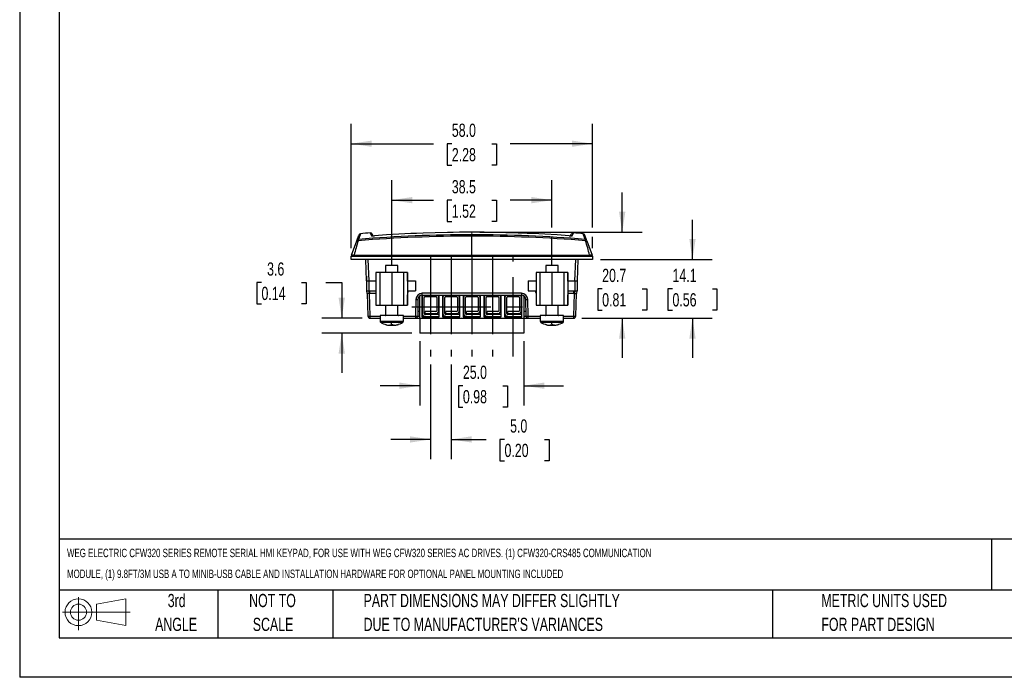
# Model space of a CAD drawing. Header units: millimetres. Extents: x 0 to 419, y 0 to 324.
# Tile 1 of 4: x 0 to 237, y 0 to 158. Entities that reach past the tile are written whole.
import ezdxf

# ---------------------------------------------------------------- set-up
doc = ezdxf.new("R2010")
doc.units = ezdxf.units.MM
doc.header["$LTSCALE"] = 1.5
doc.linetypes.add('CENTERX2', pattern=[20.32, 12.7, -2.54, 2.54, -2.54])
doc.layers.add('CENTER', color=40, linetype='CENTERX2')
doc.layers.add('SLD-DEFPOINTS', color=7, linetype='Continuous')
doc.layers.add('DIMENSIONS', color=140, linetype='Continuous', lineweight=25)
doc.layers.add('TEXT', color=140, linetype='Continuous', lineweight=25)
doc.styles.add('SLDTEXTSTYLE0', font='TXT', dxfattribs={"width": 0.7})
doc.dimstyles.new('SLDDIMSTYLE0', dxfattribs={"dimtxt": 3.237012, "dimasz": 4.953, "dimexe": 0, "dimexo": 0.0625, "dimgap": 0.809253, "dimtad": 0, "dimtih": 1, "dimtoh": 1, "dimrnd": 1e-09, "dimzin": 12, "dimdsep": 46, "dimtxsty": 'SLDTEXTSTYLE0', "dimsah": 1, "dimcen": 0.09, "dimadec": 0, "dimazin": 3, "dimtfac": 1, "dimtmove": 0, "dimatfit": 0, "dimfxl": 0, "dimfrac": 2, "dimtolj": 1, "dimtzin": 12, "dimarcsym": 0})
doc.dimstyles.new('SLDDIMSTYLE1', dxfattribs={"dimtxt": 3.237012, "dimasz": 4.953, "dimexe": 0, "dimexo": 0.0625, "dimgap": 0.809253, "dimtad": 0, "dimtih": 1, "dimtoh": 1, "dimrnd": 1e-09, "dimzin": 4, "dimdsep": 46, "dimtxsty": 'SLDTEXTSTYLE0', "dimsah": 1, "dimcen": 0.09, "dimadec": 0, "dimazin": 1, "dimtfac": 1, "dimtofl": 0, "dimtmove": 0, "dimatfit": 3, "dimfxl": 0, "dimfrac": 2, "dimtolj": 1, "dimtzin": 12, "dimarcsym": 0})
doc.dimstyles.new('SLDDIMSTYLE2', dxfattribs={"dimtxt": 3.237012, "dimasz": 4.953, "dimexe": 0, "dimexo": 0.0625, "dimgap": 0.809253, "dimtad": 0, "dimtih": 1, "dimtoh": 1, "dimrnd": 1e-09, "dimzin": 12, "dimdsep": 46, "dimtxsty": 'SLDTEXTSTYLE0', "dimsah": 1, "dimcen": 0.09, "dimadec": 0, "dimazin": 3, "dimtfac": 1, "dimtofl": 0, "dimtmove": 0, "dimatfit": 3, "dimfxl": 0, "dimfrac": 2, "dimtolj": 1, "dimtzin": 12, "dimarcsym": 0})
doc.dimstyles.new('SLDDIMSTYLE4', dxfattribs={"dimtxt": 3.237012, "dimasz": 4.953, "dimexe": 0, "dimexo": 0.0625, "dimgap": 0.809253, "dimtad": 0, "dimtih": 1, "dimtoh": 1, "dimrnd": 1e-09, "dimzin": 4, "dimdsep": 46, "dimtxsty": 'SLDTEXTSTYLE0', "dimsah": 1, "dimcen": 0.09, "dimadec": 0, "dimazin": 1, "dimtfac": 1, "dimtmove": 0, "dimatfit": 0, "dimfxl": 0, "dimfrac": 2, "dimtolj": 1, "dimtzin": 12, "dimarcsym": 0})

# ---------------------------------------------------------------- blocks, each defined once
blk = doc.blocks.new('Block11')
at = {"color": 7, "linetype": 'Continuous', "lineweight": 18}
for p, q in [((3.88, 7.97), (3.88, 0)), ((8.22, 6.25), (15.26, 7.55)), ((15.26, 7.55), (15.26, 1.1)), ((8.22, 2.39), (8.22, 6.25)), ((0, 4.32), (16.31, 4.32)), ((8.22, 2.39), (15.26, 1.1))]:
    blk.add_line(p, q, dxfattribs=at)
for radius in [3.23, 1.93]:
    blk.add_circle((3.88, 4.32), radius, dxfattribs=at)
blk = doc.blocks.new('Block12')
at = {"layer": 'SLD-DEFPOINTS'}
blk.add_blockref('Block11', (0, 0), dxfattribs=at)
blk = doc.blocks.new('SW_NOTE_0')
at = {"layer": 'TEXT', "color": 0, "linetype": 'CENTERX2', "lineweight": 18, "char_height": 2.02774, "attachment_point": 1, "style": 'SLDTEXTSTYLE0'}
for s, insert in [('WEG ELECTRIC CFW320 SERIES REMOTE SERIAL HMI KEYPAD, FOR USE WITH WEG CFW320 SERIES AC DRIVES. (1) CFW320-CRS485 COMMUNICATION', (0, 2.61)), ('MODULE, (1) 9.8FT/3M USB A TO MINIB-USB CABLE AND INSTALLATION HARDWARE FOR OPTIONAL PANEL MOUNTING INCLUDED', (0, -2.41))]:
    blk.add_mtext(s, dxfattribs=dict(at, insert=insert))
blk = doc.blocks.new('SW_NOTE_0_3')
at = {"layer": 'TEXT', "color": 0, "linetype": 'CENTERX2', "lineweight": 18, "char_height": 3.175, "attachment_point": 1, "style": 'SLDTEXTSTYLE0'}
for s, insert in [('PART DIMENSIONS MAY DIFFER SLIGHTLY', (0, 4.09)), ("DUE TO MANUFACTURER'S VARIANCES", (0, -1.64))]:
    blk.add_mtext(s, dxfattribs=dict(at, insert=insert))
blk = doc.blocks.new('SW_NOTE_0_4')
at = {"layer": 'TEXT', "color": 0, "linetype": 'CENTERX2', "lineweight": 18, "char_height": 3.175, "attachment_point": 2, "style": 'SLDTEXTSTYLE0'}
for s, insert in [('NOT TO', (7.89, 4.09)), ('SCALE', (8.03, -1.64))]:
    blk.add_mtext(s, dxfattribs=dict(at, insert=insert))
blk = doc.blocks.new('SW_NOTE_0_5')
at = {"layer": 'TEXT', "color": 0, "linetype": 'CENTERX2', "lineweight": 18, "char_height": 3.175, "attachment_point": 2, "style": 'SLDTEXTSTYLE0'}
for s, insert in [('3rd', (3.47, 4.09)), ('ANGLE', (3.33, -1.64))]:
    blk.add_mtext(s, dxfattribs=dict(at, insert=insert))
blk = doc.blocks.new('SW_NOTE_0_6')
at = {"layer": 'TEXT', "color": 0, "linetype": 'CENTERX2', "lineweight": 18, "char_height": 3.175, "attachment_point": 1, "style": 'SLDTEXTSTYLE0'}
for s, insert in [('METRIC UNITS USED', (0, 4.09)), ('FOR PART DESIGN', (0, -1.64))]:
    blk.add_mtext(s, dxfattribs=dict(at, insert=insert))
blk = doc.blocks.new('_D_8')
at = {"layer": 'DIMENSIONS'}
for p, q in [((144.84, 106.96), (144.84, 116.49)), ((110.6, 106.96), (149.61, 106.96)), ((140.03, 93.36), (138.95, 93.36)), ((138.95, 93.36), (138.95, 88.21)), ((149.65, 93.36), (150.74, 93.36)), ((150.74, 93.36), (150.74, 88.21)), ((138.95, 88.21), (140.03, 88.21)), ((150.74, 88.21), (149.65, 88.21)), ((135.1, 86.31), (149.61, 86.31)), ((144.84, 86.31), (144.84, 76.78))]:
    blk.add_line(p, q, dxfattribs=at)
for points in [[(144.84, 106.96), (145.61, 111.91), (144.08, 111.91)], [(144.84, 86.31), (144.08, 81.36), (145.61, 81.36)]]:
    blk.add_solid(points, dxfattribs=at)
at = {"layer": 'DIMENSIONS', "char_height": 3.175, "attachment_point": 1, "style": 'SLDTEXTSTYLE0'}
for s, insert in [('20.7', (140.03, 98.18)), ('0.81', (140.03, 92.31))]:
    blk.add_mtext(s, dxfattribs=dict(at, insert=insert))
blk = doc.blocks.new('_D_9')
at = {"layer": 'DIMENSIONS'}
for p, q in [((58.13, 94.9), (57.04, 94.9)), ((57.04, 94.9), (57.04, 89.76)), ((67.75, 94.9), (68.84, 94.9)), ((68.84, 94.9), (68.84, 89.76)), ((73.59, 94.9), (77.42, 94.9)), ((77.42, 94.9), (77.42, 86.31)), ((57.04, 89.76), (58.13, 89.76)), ((68.84, 89.76), (67.75, 89.76)), ((82.3, 86.31), (72.66, 86.31)), ((94.29, 82.71), (72.66, 82.71)), ((77.42, 82.71), (77.42, 73.18))]:
    blk.add_line(p, q, dxfattribs=at)
for points in [[(77.42, 86.31), (78.19, 91.26), (76.66, 91.26)], [(77.42, 82.71), (76.66, 77.76), (78.19, 77.76)]]:
    blk.add_solid(points, dxfattribs=at)
at = {"layer": 'DIMENSIONS', "char_height": 3.175, "attachment_point": 1, "style": 'SLDTEXTSTYLE0'}
for s, insert in [('3.6', (59.48, 99.72)), ('0.14', (58.13, 93.85))]:
    blk.add_mtext(s, dxfattribs=dict(at, insert=insert))
blk = doc.blocks.new('_D_10')
at = {"layer": 'DIMENSIONS'}
for p, q in [((98.76, 75.18), (98.76, 52.41)), ((103.73, 75.18), (103.73, 52.41)), ((98.76, 57.17), (89.23, 57.17)), ((103.73, 57.17), (112.16, 57.17)), ((116.55, 57.17), (115.46, 57.17)), ((115.46, 57.17), (115.46, 52.03)), ((126.17, 57.17), (127.26, 57.17)), ((127.26, 57.17), (127.26, 52.03)), ((115.46, 52.03), (116.55, 52.03)), ((127.26, 52.03), (126.17, 52.03))]:
    blk.add_line(p, q, dxfattribs=at)
for points in [[(98.76, 57.17), (93.81, 57.93), (93.81, 56.41)], [(103.73, 57.17), (108.68, 56.41), (108.68, 57.93)]]:
    blk.add_solid(points, dxfattribs=at)
at = {"layer": 'DIMENSIONS', "char_height": 3.175, "attachment_point": 1, "style": 'SLDTEXTSTYLE0'}
for s, insert in [('5.0', (117.9, 61.99)), ('0.20', (116.55, 56.12))]:
    blk.add_mtext(s, dxfattribs=dict(at, insert=insert))
blk = doc.blocks.new('_D_11')
at = {"layer": 'DIMENSIONS'}
for p, q in [((79.7, 103.11), (79.7, 133.01)), ((137.7, 108.1), (137.7, 133.01)), ((79.7, 128.24), (99.5, 128.24)), ((103.89, 128.24), (102.8, 128.24)), ((102.8, 128.24), (102.8, 123.1)), ((113.51, 128.24), (114.6, 128.24)), ((114.6, 128.24), (114.6, 123.1)), ((137.7, 128.24), (117.9, 128.24)), ((102.8, 123.1), (103.89, 123.1)), ((114.6, 123.1), (113.51, 123.1)), ((137.7, 103.11), (137.7, 105.82))]:
    blk.add_line(p, q, dxfattribs=at)
for points in [[(79.7, 128.24), (84.65, 127.48), (84.65, 129)], [(137.7, 128.24), (132.75, 129), (132.75, 127.48)]]:
    blk.add_solid(points, dxfattribs=at)
at = {"layer": 'DIMENSIONS', "char_height": 3.175, "attachment_point": 1, "style": 'SLDTEXTSTYLE0'}
for s, insert in [('58.0', (103.89, 133.06)), ('2.28', (103.89, 127.19))]:
    blk.add_mtext(s, dxfattribs=dict(at, insert=insert))
blk = doc.blocks.new('_D_12')
at = {"layer": 'DIMENSIONS'}
for p, q in [((96.2, 80.8), (96.2, 65.32)), ((121.2, 80.8), (121.2, 65.32)), ((96.2, 70.08), (86.67, 70.08)), ((106.55, 70.08), (105.46, 70.08)), ((105.46, 70.08), (105.46, 64.94)), ((116.17, 70.08), (117.26, 70.08)), ((117.26, 70.08), (117.26, 64.94)), ((121.2, 70.08), (130.72, 70.08)), ((105.46, 64.94), (106.55, 64.94)), ((117.26, 64.94), (116.17, 64.94))]:
    blk.add_line(p, q, dxfattribs=at)
for points in [[(96.2, 70.08), (91.25, 70.85), (91.25, 69.32)], [(121.2, 70.08), (126.15, 69.32), (126.15, 70.85)]]:
    blk.add_solid(points, dxfattribs=at)
at = {"layer": 'DIMENSIONS', "char_height": 3.175, "attachment_point": 1, "style": 'SLDTEXTSTYLE0'}
for s, insert in [('25.0', (106.55, 74.9)), ('0.98', (106.55, 69.03))]:
    blk.add_mtext(s, dxfattribs=dict(at, insert=insert))
blk = doc.blocks.new('_D_13')
at = {"layer": 'DIMENSIONS'}
for p, q in [((89.44, 99.17), (89.44, 119.44)), ((127.96, 108.1), (127.96, 119.44)), ((89.44, 114.67), (99.5, 114.67)), ((103.89, 114.67), (102.8, 114.67)), ((102.8, 114.67), (102.8, 109.53)), ((113.51, 114.67), (114.59, 114.67)), ((114.59, 114.67), (114.59, 109.53)), ((127.96, 114.67), (117.89, 114.67)), ((102.8, 109.53), (103.89, 109.53)), ((114.59, 109.53), (113.51, 109.53)), ((127.96, 99.17), (127.96, 105.82))]:
    blk.add_line(p, q, dxfattribs=at)
for points in [[(89.44, 114.67), (94.39, 113.91), (94.39, 115.44)], [(127.96, 114.67), (123, 115.44), (123, 113.91)]]:
    blk.add_solid(points, dxfattribs=at)
at = {"layer": 'DIMENSIONS', "char_height": 3.175, "attachment_point": 1, "style": 'SLDTEXTSTYLE0'}
for s, insert in [('38.5', (103.89, 119.49)), ('1.52', (103.89, 113.62))]:
    blk.add_mtext(s, dxfattribs=dict(at, insert=insert))
blk = doc.blocks.new('_D_14')
at = {"layer": 'DIMENSIONS'}
for p, q in [((161.74, 100.41), (161.74, 109.93)), ((139.6, 100.41), (166.5, 100.41)), ((156.93, 93.36), (155.84, 93.36)), ((155.84, 93.36), (155.84, 88.21)), ((166.55, 93.36), (167.63, 93.36)), ((167.63, 93.36), (167.63, 88.21)), ((155.84, 88.21), (156.93, 88.21)), ((167.63, 88.21), (166.55, 88.21)), ((135.1, 86.31), (166.5, 86.31)), ((161.74, 86.31), (161.74, 76.78))]:
    blk.add_line(p, q, dxfattribs=at)
for points in [[(161.74, 100.41), (162.5, 105.36), (160.98, 105.36)], [(161.74, 86.31), (160.98, 81.36), (162.5, 81.36)]]:
    blk.add_solid(points, dxfattribs=at)
at = {"layer": 'DIMENSIONS', "char_height": 3.175, "attachment_point": 1, "style": 'SLDTEXTSTYLE0'}
for s, insert in [('14.1', (156.93, 98.18)), ('0.56', (156.93, 92.31))]:
    blk.add_mtext(s, dxfattribs=dict(at, insert=insert))

msp = doc.modelspace()

# ---------------------------------------------------------------- linework, layer by layer
at = {"color": 7, "linetype": 'Continuous'}
for p in [(0.004, 323.854), (419.104, 0.004)]:
    msp.add_line(p, (0.004, 0.004), dxfattribs=at)
at = {"color": 179, "linetype": 'Continuous', "lineweight": 18}
msp.add_line((108.7, 101.476), (108.7, 106.961), dxfattribs=at)
for p, q in [((79.797, 101.476), (81.05, 104.919)), ((81.05, 104.919), (81.536, 106.253)), ((84.586, 106.107), (84.658, 106.108)), ((84.948, 106.107), (84.765, 106.499)), ((108.7, 101.476), (108.7, 106.026)), ((132.451, 106.107), (132.634, 106.499)), ((136.349, 104.919), (135.863, 106.253)), ((136.349, 104.919), (137.602, 101.476)), ((79.7, 101.208), (80.124, 101.208)), ((79.7, 100.408), (79.7, 101.208)), ((137.7, 100.408), (79.7, 100.408)), ((80.124, 101.208), (80.469, 101.208)), ((80.469, 101.208), (108.7, 101.208)), ((83.406, 95.308), (83.227, 100.408)), ((83.727, 100.408), (83.905, 95.308)), ((108.7, 101.208), (108.7, 101.476)), ((108.7, 101.208), (136.93, 101.208)), ((133.494, 95.308), (133.672, 100.408)), ((134.172, 100.408), (133.993, 95.308)), ((136.93, 101.208), (137.275, 101.208)), ((137.275, 101.208), (137.7, 101.208)), ((137.602, 101.476), (137.614, 101.408)), ((137.7, 101.208), (137.7, 100.408)), ((85.638, 97.263), (85.638, 95.296)), ((86.62, 97.263), (85.638, 97.263)), ((89.438, 97.263), (86.62, 97.263)), ((86.62, 89.458), (86.62, 97.263)), ((87.938, 98.958), (87.938, 97.263)), ((90.936, 98.958), (87.938, 98.958)), ((89.438, 97.263), (89.438, 89.458)), ((92.255, 97.263), (89.438, 97.263)), ((90.938, 98.958), (90.936, 98.958)), ((90.936, 97.263), (90.936, 98.958)), ((90.938, 97.263), (90.938, 98.958)), ((92.255, 97.263), (92.255, 89.458)), ((93.235, 97.263), (92.255, 97.263)), ((93.235, 97.263), (93.235, 95.23)), ((93.238, 97.263), (93.235, 97.263)), ((93.238, 95.23), (93.238, 97.263)), ((124.158, 97.263), (124.158, 95.296)), ((125.14, 97.263), (124.158, 97.263)), ((127.958, 97.263), (125.14, 97.263)), ((125.14, 89.458), (125.14, 97.263)), ((126.458, 98.958), (126.458, 97.263)), ((129.456, 98.958), (126.458, 98.958)), ((127.958, 97.263), (127.958, 89.458)), ((130.775, 97.263), (127.958, 97.263)), ((129.458, 98.958), (129.456, 98.958)), ((129.456, 97.263), (129.456, 98.958)), ((129.458, 97.263), (129.458, 98.958)), ((130.775, 97.263), (130.775, 89.458)), ((131.755, 97.263), (130.775, 97.263)), ((131.755, 97.263), (131.755, 95.23)), ((131.758, 97.263), (131.755, 97.263)), ((131.758, 95.23), (131.758, 97.263)), ((83.367, 96.408), (83.367, 92.858)), ((83.406, 95.308), (83.905, 95.308)), ((83.406, 95.308), (83.406, 92.858)), ((83.905, 95.308), (85.638, 95.308)), ((83.905, 95.308), (83.905, 92.858)), ((85.638, 95.296), (85.641, 95.296)), ((85.638, 95.296), (85.638, 91.83)), ((85.641, 95.296), (85.641, 91.83)), ((93.238, 95.23), (93.235, 95.23)), ((93.238, 95.308), (95.178, 95.308)), ((93.238, 95.23), (93.238, 91.896)), ((95.178, 95.308), (95.178, 92.858)), ((122.221, 95.308), (124.158, 95.308)), ((122.221, 95.308), (122.221, 92.858)), ((124.158, 95.296), (124.161, 95.296)), ((124.158, 95.296), (124.158, 91.83)), ((124.161, 95.296), (124.161, 91.83)), ((131.758, 95.23), (131.755, 95.23)), ((131.758, 95.308), (133.494, 95.308)), ((131.758, 95.23), (131.758, 91.896)), ((133.494, 95.308), (133.993, 95.308)), ((133.494, 95.308), (133.494, 92.858)), ((133.993, 95.308), (133.993, 92.858)), ((134.032, 96.408), (134.032, 92.858)), ((83.367, 92.858), (83.406, 92.858)), ((83.406, 92.858), (83.905, 92.858)), ((83.514, 92.208), (83.491, 92.858)), ((83.905, 92.858), (85.638, 92.858)), ((84.203, 92.208), (84.203, 92.858)), ((93.238, 92.858), (95.178, 92.858)), ((93.311, 92.858), (93.305, 92.503)), ((122.221, 92.858), (124.158, 92.858)), ((124.094, 92.503), (124.088, 92.858)), ((131.758, 92.858), (133.494, 92.858)), ((133.196, 92.208), (133.196, 92.858)), ((133.494, 92.858), (133.993, 92.858)), ((133.908, 92.858), (133.885, 92.208)), ((133.993, 92.858), (134.032, 92.858)), ((83.514, 92.208), (83.703, 86.791)), ((84.014, 92.208), (83.514, 92.208)), ((84.014, 92.208), (84.203, 86.791)), ((85.638, 92.208), (84.014, 92.208)), ((85.638, 91.83), (85.638, 89.458)), ((85.641, 91.83), (85.638, 91.83)), ((93.238, 91.896), (93.235, 91.896)), ((93.235, 91.896), (93.235, 89.458)), ((93.238, 89.458), (93.238, 91.896)), ((95.249, 90.817), (95.178, 86.791)), ((95.749, 90.825), (95.678, 86.799)), ((96.198, 86.208), (96.198, 91.619)), ((96.658, 91.791), (96.658, 86.608)), ((120.65, 92.291), (96.749, 92.291)), ((96.749, 91.808), (96.749, 92.291)), ((96.749, 91.808), (120.65, 91.808)), ((96.758, 91.308), (96.758, 87.408)), ((97.258, 87.408), (97.258, 91.308)), ((97.458, 91.508), (100.058, 91.508)), ((100.258, 91.308), (100.258, 88.108)), ((100.758, 88.108), (100.758, 91.308)), ((100.858, 86.608), (100.858, 91.808)), ((101.628, 91.808), (101.628, 86.608)), ((101.728, 91.308), (101.728, 87.408)), ((102.228, 87.408), (102.228, 91.308)), ((102.428, 91.508), (105.028, 91.508)), ((105.228, 91.308), (105.228, 88.108)), ((105.728, 88.108), (105.728, 91.308)), ((105.828, 86.608), (105.828, 91.808)), ((106.598, 91.808), (106.598, 86.608)), ((106.698, 91.308), (106.698, 87.408)), ((107.198, 87.408), (107.198, 91.308)), ((107.398, 91.508), (109.998, 91.508)), ((110.198, 91.308), (110.198, 88.108)), ((110.698, 88.108), (110.698, 91.308)), ((110.798, 86.608), (110.798, 91.808)), ((111.568, 91.808), (111.568, 86.608)), ((111.668, 91.308), (111.668, 87.408)), ((112.168, 87.408), (112.168, 91.308)), ((112.368, 91.508), (114.968, 91.508)), ((115.168, 91.308), (115.168, 88.108)), ((115.668, 88.108), (115.668, 91.308)), ((115.768, 86.608), (115.768, 91.808)), ((116.538, 91.808), (116.538, 86.608)), ((116.638, 91.308), (116.638, 87.408)), ((117.138, 87.408), (117.138, 91.308)), ((117.338, 91.508), (119.938, 91.508)), ((120.138, 91.308), (120.138, 88.108)), ((120.638, 88.108), (120.638, 91.308)), ((120.65, 92.291), (120.65, 91.808)), ((120.738, 86.608), (120.738, 91.791)), ((121.198, 91.621), (121.198, 86.208)), ((121.721, 86.799), (121.65, 90.825)), ((122.221, 86.791), (122.15, 90.817)), ((124.158, 91.83), (124.158, 89.458)), ((124.161, 91.83), (124.158, 91.83)), ((131.758, 91.896), (131.755, 91.896)), ((131.755, 91.896), (131.755, 89.458)), ((133.386, 92.208), (131.758, 92.208)), ((131.758, 89.458), (131.758, 91.896)), ((133.196, 86.791), (133.386, 92.208)), ((133.386, 92.208), (133.885, 92.208)), ((133.696, 86.791), (133.885, 92.208)), ((85.638, 89.458), (86.62, 89.458)), ((86.62, 89.458), (89.438, 89.458)), ((87.938, 89.458), (87.938, 87.058)), ((89.438, 89.458), (92.255, 89.458)), ((90.936, 87.058), (90.936, 89.458)), ((90.938, 87.058), (90.938, 89.458)), ((92.255, 89.458), (93.235, 89.458)), ((93.235, 89.458), (93.238, 89.458)), ((95.7, 88.008), (96.198, 88.008)), ((100.058, 87.908), (97.458, 87.908)), ((97.458, 87.408), (97.458, 87.908)), ((102.428, 87.408), (102.428, 87.908)), ((105.028, 87.908), (102.428, 87.908)), ((107.398, 87.408), (107.398, 87.908)), ((109.998, 87.908), (107.398, 87.908)), ((112.368, 87.408), (112.368, 87.908)), ((114.968, 87.908), (112.368, 87.908)), ((117.338, 87.408), (117.338, 87.908)), ((119.938, 87.908), (117.338, 87.908)), ((121.198, 88.008), (121.7, 88.008)), ((124.158, 89.458), (125.14, 89.458)), ((125.14, 89.458), (127.958, 89.458)), ((126.458, 89.458), (126.458, 87.058)), ((127.958, 89.458), (130.775, 89.458)), ((129.456, 87.058), (129.456, 89.458)), ((129.458, 87.058), (129.458, 89.458)), ((130.775, 89.458), (131.755, 89.458)), ((131.755, 89.458), (131.758, 89.458)), ((84.203, 86.791), (84.203, 86.308)), ((84.203, 86.791), (86.638, 86.791)), ((84.203, 86.308), (86.638, 86.308)), ((86.638, 86.958), (86.638, 85.562)), ((92.235, 86.958), (86.638, 86.958)), ((86.638, 85.562), (92.235, 85.562)), ((86.764, 85.333), (89.308, 85.333)), ((86.785, 85.323), (86.928, 85.243)), ((87.938, 87.058), (90.936, 87.058)), ((89.308, 85.333), (92.109, 85.333)), ((90.936, 87.058), (90.938, 87.058)), ((92.109, 85.333), (92.112, 85.333)), ((92.235, 85.562), (92.235, 86.958)), ((92.238, 86.958), (92.235, 86.958)), ((92.235, 85.562), (92.238, 85.562)), ((92.238, 85.562), (92.238, 86.958)), ((92.238, 86.791), (95.178, 86.791)), ((92.238, 86.308), (95.178, 86.308)), ((95.178, 86.791), (95.178, 86.308)), ((95.178, 86.308), (96.198, 86.308)), ((121.198, 86.208), (96.198, 86.208)), ((96.198, 86.208), (96.198, 82.708)), ((96.658, 86.608), (100.858, 86.608)), ((96.962, 86.608), (96.958, 86.708)), ((97.458, 86.708), (96.958, 86.708)), ((97.458, 87.408), (100.058, 87.408)), ((100.758, 87.208), (97.458, 87.208)), ((97.458, 86.708), (100.758, 86.708)), ((100.558, 86.708), (100.555, 86.608)), ((100.758, 87.208), (100.758, 86.708)), ((101.628, 86.608), (105.828, 86.608)), ((101.932, 86.608), (101.928, 86.708)), ((102.428, 86.708), (101.928, 86.708)), ((102.428, 87.408), (105.028, 87.408)), ((105.728, 87.208), (102.428, 87.208)), ((102.428, 86.708), (105.728, 86.708)), ((105.528, 86.708), (105.525, 86.608)), ((105.728, 87.208), (105.728, 86.708)), ((106.598, 86.608), (110.798, 86.608)), ((106.902, 86.608), (106.898, 86.708)), ((107.398, 86.708), (106.898, 86.708)), ((107.398, 87.408), (109.998, 87.408)), ((110.698, 87.208), (107.398, 87.208)), ((107.398, 86.708), (110.698, 86.708)), ((110.498, 86.708), (110.495, 86.608)), ((110.698, 87.208), (110.698, 86.708)), ((111.568, 86.608), (115.768, 86.608)), ((111.872, 86.608), (111.868, 86.708)), ((112.368, 86.708), (111.868, 86.708)), ((112.368, 87.408), (114.968, 87.408)), ((115.668, 87.208), (112.368, 87.208)), ((112.368, 86.708), (115.668, 86.708)), ((115.468, 86.708), (115.465, 86.608)), ((115.668, 87.208), (115.668, 86.708)), ((116.538, 86.608), (120.738, 86.608)), ((116.842, 86.608), (116.838, 86.708)), ((117.338, 86.708), (116.838, 86.708)), ((117.338, 87.408), (119.938, 87.408)), ((120.638, 87.208), (117.338, 87.208)), ((117.338, 86.708), (120.638, 86.708)), ((120.438, 86.708), (120.435, 86.608)), ((120.638, 87.208), (120.638, 86.708)), ((121.198, 86.308), (122.221, 86.308)), ((121.198, 86.208), (121.198, 82.708)), ((122.221, 86.308), (122.221, 86.791)), ((122.221, 86.791), (125.158, 86.791)), ((122.221, 86.308), (125.158, 86.308)), ((125.158, 86.958), (125.158, 85.562)), ((130.755, 86.958), (125.158, 86.958)), ((125.158, 85.562), (130.755, 85.562)), ((125.284, 85.333), (127.828, 85.333)), ((125.305, 85.323), (125.448, 85.243)), ((126.458, 87.058), (129.456, 87.058)), ((127.828, 85.333), (130.629, 85.333)), ((129.456, 87.058), (129.458, 87.058)), ((130.629, 85.333), (130.632, 85.333)), ((130.755, 85.562), (130.755, 86.958)), ((130.758, 86.958), (130.755, 86.958)), ((130.755, 85.562), (130.758, 85.562)), ((130.758, 85.562), (130.758, 86.958)), ((130.758, 86.791), (133.196, 86.791)), ((130.758, 86.308), (133.196, 86.308)), ((133.196, 86.308), (133.196, 86.791)), ((88.13, 84.746), (88.115, 84.746)), ((88.763, 84.604), (88.778, 84.604)), ((88.856, 84.604), (89.041, 84.604)), ((89.005, 84.746), (89.041, 84.604)), ((89.005, 84.746), (89.374, 84.733)), ((89.096, 84.604), (89.034, 84.604)), ((89.041, 84.604), (89.042, 84.745)), ((89.095, 84.743), (89.096, 84.604)), ((89.096, 84.604), (89.132, 84.746)), ((89.304, 84.604), (89.102, 84.659)), ((89.304, 84.604), (89.579, 84.604)), ((89.374, 84.733), (89.744, 84.746)), ((89.501, 84.733), (89.438, 84.736)), ((89.745, 84.742), (89.501, 84.733)), ((89.78, 84.604), (89.744, 84.746)), ((89.78, 84.604), (89.984, 84.604)), ((90.02, 84.604), (89.984, 84.604)), ((90.1, 84.604), (90.113, 84.604)), ((90.725, 84.746), (90.746, 84.746)), ((126.65, 84.746), (126.635, 84.746)), ((127.283, 84.604), (127.298, 84.604)), ((127.376, 84.604), (127.561, 84.604)), ((127.525, 84.746), (127.561, 84.604)), ((127.525, 84.746), (127.894, 84.733)), ((127.616, 84.604), (127.554, 84.604)), ((127.561, 84.604), (127.562, 84.745)), ((127.615, 84.743), (127.616, 84.604)), ((127.616, 84.604), (127.652, 84.746)), ((127.824, 84.604), (127.629, 84.657)), ((127.824, 84.604), (128.099, 84.604)), ((127.894, 84.733), (128.264, 84.746)), ((128.021, 84.733), (127.958, 84.736)), ((128.265, 84.742), (128.021, 84.733)), ((128.3, 84.604), (128.264, 84.746)), ((128.3, 84.604), (128.504, 84.604)), ((128.54, 84.604), (128.504, 84.604)), ((128.62, 84.604), (128.633, 84.604)), ((129.245, 84.746), (129.266, 84.746)), ((121.198, 82.708), (96.198, 82.708))]:
    msp.add_line(p, q)
at = {"flags": 128}
for points in [[(81.954, 106.567), (81.958, 106.58), (81.884, 106.375), (81.722, 105.93), (81.472, 105.245)], [(81.964, 106.595), (81.705, 106.493), (81.541, 106.267)], [(84.274, 106.774), (84.269, 106.785), (84.37, 106.569), (84.586, 106.107)], [(132.813, 106.107), (133.029, 106.569), (133.13, 106.785), (133.125, 106.774)], [(135.858, 106.267), (135.694, 106.493), (135.435, 106.595)], [(135.927, 105.245), (135.677, 105.93), (135.515, 106.375), (135.441, 106.58), (135.445, 106.567)], [(85.306, 106.126), (85.304, 106.126), (85.285, 106.127)], [(132.114, 106.127), (132.095, 106.126), (132.093, 106.125)], [(132.737, 106.108), (132.737, 106.108), (132.813, 106.107)], [(80.416, 101.476), (83.486, 101.476), (86.581, 101.476), (89.699, 101.476), (92.836, 101.476), (95.989, 101.476), (99.156, 101.476), (102.331, 101.476), (105.514, 101.476), (108.7, 101.476)], [(108.7, 101.476), (111.885, 101.476), (115.068, 101.476), (118.243, 101.476), (121.41, 101.476), (124.563, 101.476), (127.7, 101.476), (130.818, 101.476), (133.913, 101.476), (136.983, 101.476)], [(91.908, 85.216), (91.975, 85.25), (92.09, 85.327)], [(130.428, 85.216), (130.495, 85.25), (130.61, 85.327)], [(88.01, 84.775), (88.389, 84.669), (88.724, 84.618)], [(126.53, 84.775), (126.909, 84.669), (127.244, 84.618)]]:
    msp.add_lwpolyline(points, dxfattribs=at)
for centre, radius, start, end in [((108.7, -175.725), 283.583, 94.94165, 95.41227), ((84.304, 106.306), 0.5, 24.96389, 94.95345), ((108.7, -221.895), 328.857, 85.91713, 94.08287), ((133.095, 106.306), 0.5, 85.04655, 155.03611), ((108.7, -175.725), 283.583, 84.58766, 85.05845), ((111.265, 94.609), 31.604, 160.95953, 167.44922), ((81.519, 104.748), 0.499, 95.39657, 159.97544), ((81.22, 104.592), 0.368, 62.54156, 117.45844), ((81.808, 104.987), 0.423, 142.4768, 189.2536), ((108.658, -230.427), 336.453, 89.99286, 94.64859), ((108.7, -228.102), 334.457, 85.33051, 94.66949), ((84.824, 109.928), 3.828, 266.42819, 276.91619), ((108.749, -230.23), 336.256, 85.35004, 90.0085), ((132.575, 109.923), 3.823, 263.07678, 273.57885), ((135.591, 104.987), 0.423, 350.74551, 37.52409), ((135.88, 104.748), 0.499, 20.02456, 84.60343), ((136.179, 104.592), 0.368, 62.54212, 117.45788), ((107.137, 94.892), 30.563, 12.44014, 19.1511), ((79.985, 101.408), 0.2, 159.99903, 180), ((79.985, 101.408), 0.2, 180, 270), ((80.107, 96.156), 5.329, 86.67042, 93.32816), ((80.706, 101.394), 0.301, 164.22094, 218.21518), ((136.693, 101.394), 0.301, 321.79887, 15.78431), ((137.292, 96.493), 4.993, 86.44675, 93.55306), ((137.414, 101.408), 0.2, 270, 0), ((84.351, 92.967), 0.546, 191.52977, 254.20714), ((84.318, 92.948), 0.211, 205.17786, 236.83738), ((93.005, 92.508), 0.3, 321.02375, 359), ((124.394, 92.508), 0.3, 181, 218.00214), ((133.081, 92.948), 0.211, 303.16262, 334.82214), ((133.048, 92.967), 0.546, 285.79286, 348.47023), ((96.749, 90.791), 1.5, 90, 179), ((95.436, 94.406), 3.595, 267.01161, 274.98778), ((96.749, 90.808), 1, 90, 179), ((97.458, 91.308), 0.7, 134.41531, 180), ((97.458, 91.308), 0.2, 90, 180), ((100.058, 91.308), 0.2, 0, 90), ((100.058, 91.308), 0.7, 0, 45.58469), ((102.428, 91.308), 0.7, 134.41531, 180), ((102.428, 91.308), 0.2, 90, 180), ((105.028, 91.308), 0.2, 0, 90), ((105.028, 91.308), 0.7, 0, 45.58469), ((107.398, 91.308), 0.7, 134.41531, 180), ((107.398, 91.308), 0.2, 90, 180), ((109.998, 91.308), 0.2, 0, 90), ((109.998, 91.308), 0.7, 0, 45.58469), ((112.368, 91.308), 0.7, 134.41531, 180), ((112.368, 91.308), 0.2, 90, 180), ((114.968, 91.308), 0.2, 0, 90), ((114.968, 91.308), 0.7, 0, 45.58469), ((117.338, 91.308), 0.7, 134.41531, 180), ((117.338, 91.308), 0.2, 90, 180), ((119.938, 91.308), 0.2, 0, 90), ((119.938, 91.308), 0.7, 0, 45.58469), ((120.65, 90.791), 1.5, 1, 90), ((120.65, 90.808), 1, 1, 90), ((121.963, 94.406), 3.595, 265.01222, 272.98839), ((100.058, 88.108), 0.7, 270, 360), ((100.058, 88.108), 0.2, 270, 360), ((105.028, 88.108), 0.7, 270, 360), ((105.028, 88.108), 0.2, 270, 360), ((109.998, 88.108), 0.7, 270, 360), ((109.998, 88.108), 0.2, 270, 0), ((114.968, 88.108), 0.7, 270, 360), ((114.968, 88.108), 0.2, 270, 0), ((119.938, 88.108), 0.2, 270, 0), ((119.938, 88.108), 0.7, 270, 0), ((83.953, 90.375), 3.593, 266.0129, 273.9871), ((84.203, 86.808), 0.5, 182, 270), ((86.908, 85.562), 0.27, 180, 237.66397), ((89.217, 89.041), 4.439, 236.73079, 255.80024), ((87.838, 87.058), 0.1, 270, 0), ((95.987, 85.763), 6.693, 183.6847, 188.85405), ((89.73, 88.872), 4.257, 283.83328, 303.72361), ((91.036, 87.058), 0.0999, 179.96642, 269.96638), ((91.038, 87.058), 0.1, 180, 270), ((91.965, 85.561), 0.27, 302.38138, 0.0114), ((91.968, 85.562), 0.27, 302.33603, 0), ((95.366, 90.38), 3.595, 267.01161, 274.98778), ((95.178, 86.808), 0.5, 270, 359), ((96.01, 101.405), 14.609, 268.69793, 270.73609), ((97.458, 87.408), 0.7, 180, 270), ((97.458, 87.408), 0.2, 180, 270), ((102.428, 87.408), 0.7, 180, 270), ((102.428, 87.408), 0.2, 180, 270), ((107.398, 87.408), 0.7, 180, 270), ((107.398, 87.408), 0.2, 180, 270), ((112.368, 87.408), 0.7, 180, 270), ((112.368, 87.408), 0.2, 180, 270), ((117.338, 87.408), 0.7, 180, 270), ((117.338, 87.408), 0.2, 180, 270), ((121.387, 101.484), 14.688, 269.2615, 271.29998), ((122.033, 90.38), 3.595, 265.01222, 272.98839), ((122.221, 86.808), 0.5, 181, 270), ((125.428, 85.562), 0.27, 180, 237.66397), ((127.737, 89.041), 4.439, 236.73079, 255.80024), ((126.358, 87.058), 0.1, 270, 360), ((134.507, 85.763), 6.693, 183.6847, 188.85405), ((128.25, 88.872), 4.257, 283.83328, 303.72361), ((129.556, 87.058), 0.0999, 179.96642, 269.96638), ((129.558, 87.058), 0.1, 180, 270), ((130.485, 85.561), 0.27, 302.38138, 0.0114), ((130.488, 85.562), 0.27, 302.33603, 0), ((133.446, 90.375), 3.593, 266.0129, 273.9871), ((133.196, 86.808), 0.5, 270, 358), ((89.42, 89.547), 4.975, 254.79499, 263.48888), ((89.708, 87.163), 2.592, 256.59409, 260.87881), ((89.166, 87.174), 2.603, 279.12828, 284.92603), ((89.42, 89.547), 4.975, 276.51112, 285.20501), ((89.456, 89.547), 4.975, 276.51112, 285.20501), ((89.834, 87.812), 3.215, 274.72542, 291.98556), ((89.689, 87.164), 2.593, 279.12148, 283.54919), ((127.94, 89.547), 4.975, 254.79499, 263.48888), ((128.228, 87.163), 2.592, 256.59409, 260.87881), ((127.686, 87.174), 2.603, 279.12828, 284.92603), ((127.94, 89.547), 4.975, 276.51112, 285.20501), ((127.976, 89.547), 4.975, 276.51112, 285.20501), ((128.354, 87.812), 3.215, 274.72542, 291.98556), ((128.209, 87.164), 2.593, 279.12148, 283.54919)]:
    msp.add_arc(centre, radius, start, end)
at = {"color": 179, "linetype": 'Continuous', "lineweight": 18}
msp.add_open_spline([(85.285, 106.127), (89.117, 106.402), (92.982, 106.61), (100.778, 106.889), (104.71, 106.961), (109.667, 106.961), (110.661, 106.957), (112.652, 106.939), (113.649, 106.925), (116.622, 106.872), (118.591, 106.819), (124.456, 106.608), (128.311, 106.4), (132.114, 106.127)], degree=3, knots=[0.010774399, 0.010774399, 0.010774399, 0.010774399, 0.022549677, 0.022549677, 0.034324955, 0.034324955, 0.037268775, 0.037268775, 0.040212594, 0.040212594, 0.046100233, 0.046100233, 0.057875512, 0.057875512, 0.057875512, 0.057875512], dxfattribs=at)
at = {"layer": 'CENTER'}
for p, q in [((98.758, 101.533), (98.758, 77.083)), ((103.728, 101.533), (103.728, 77.083)), ((108.698, 101.533), (108.698, 77.083)), ((113.668, 101.533), (113.668, 77.083)), ((118.638, 77.083), (118.638, 101.533)), ((94.238, 89.058), (122.947, 89.058))]:
    msp.add_line(p, q, dxfattribs=at)
at = {"layer": 'TEXT'}
for p, q in [((9.525, 314.325), (9.525, 9.525)), ((409.575, 33.189), (9.525, 33.189)), ((233.638, 33.189), (233.638, 20.955)), ((409.575, 20.955), (9.525, 20.955)), ((47.625, 20.955), (47.625, 9.525)), ((75.317, 20.955), (75.317, 9.525)), ((180.97, 20.955), (180.97, 9.525)), ((9.525, 9.525), (409.575, 9.525))]:
    msp.add_line(p, q, dxfattribs=at)

# ---------------------------------------------------------------- block references
at = {"layer": 'SLD-DEFPOINTS'}
msp.add_blockref('Block12', (10.257, 11.331), dxfattribs=at)
at = {"layer": 'TEXT', "linetype": 'CENTERX2', "lineweight": 18}
for name, p in [('SW_NOTE_0', (11.382, 28.297)), ('SW_NOTE_0_5', (34.271, 15.953)), ('SW_NOTE_0_4', (52.886, 15.953)), ('SW_NOTE_0_3', (82.679, 15.953)), ('SW_NOTE_0_6', (192.718, 15.953))]:
    msp.add_blockref(name, p, dxfattribs=at)

# ---------------------------------------------------------------- dimensions: what is measured, and where the dimension line sits
at = {"layer": 'DIMENSIONS'}
for base, p1, p2, angle, dimstyle, picture, middle in [((79.7, 128.243), (137.7, 101.208), (79.7, 101.208), 0, 'SLDDIMSTYLE1', '_D_11', (108.7, 128.243)), ((144.844, 106.961), (133.196, 86.308), (108.7, 106.961), 90, 'SLDDIMSTYLE0', '_D_8', (144.844, 93.358)), ((161.737, 86.308), (137.7, 100.408), (133.196, 86.308), 90, 'SLDDIMSTYLE0', '_D_14', (161.737, 93.358)), ((77.425, 86.308), (96.198, 82.708), (84.203, 86.308), 90, 'SLDDIMSTYLE0', '_D_9', (77.425, 94.903))]:
    dim = msp.add_linear_dim(base=base, p1=p1, p2=p2, angle=angle, dimstyle=dimstyle, dxfattribs=at)
    dim.commit()
    dim.dimension.update_dxf_attribs({"geometry": picture, "text_midpoint": middle, "dimtype": 160})
for base, p1, p2, dimstyle, picture, middle in [((127.958, 114.674), (89.438, 97.263), (127.958, 97.263), 'SLDDIMSTYLE2', '_D_13', (108.698, 114.674)), ((121.198, 70.084), (96.198, 82.708), (121.198, 82.708), 'SLDDIMSTYLE4', '_D_12', (111.358, 70.084)), ((103.728, 57.172), (98.758, 77.083), (103.728, 77.083), 'SLDDIMSTYLE4', '_D_10', (121.359, 57.172))]:
    dim = msp.add_linear_dim(base=base, p1=p1, p2=p2, dimstyle=dimstyle, dxfattribs=at)
    dim.commit()
    dim.dimension.update_dxf_attribs({"geometry": picture, "text_midpoint": middle, "dimtype": 160})

doc.saveas('drawing.dxf')
